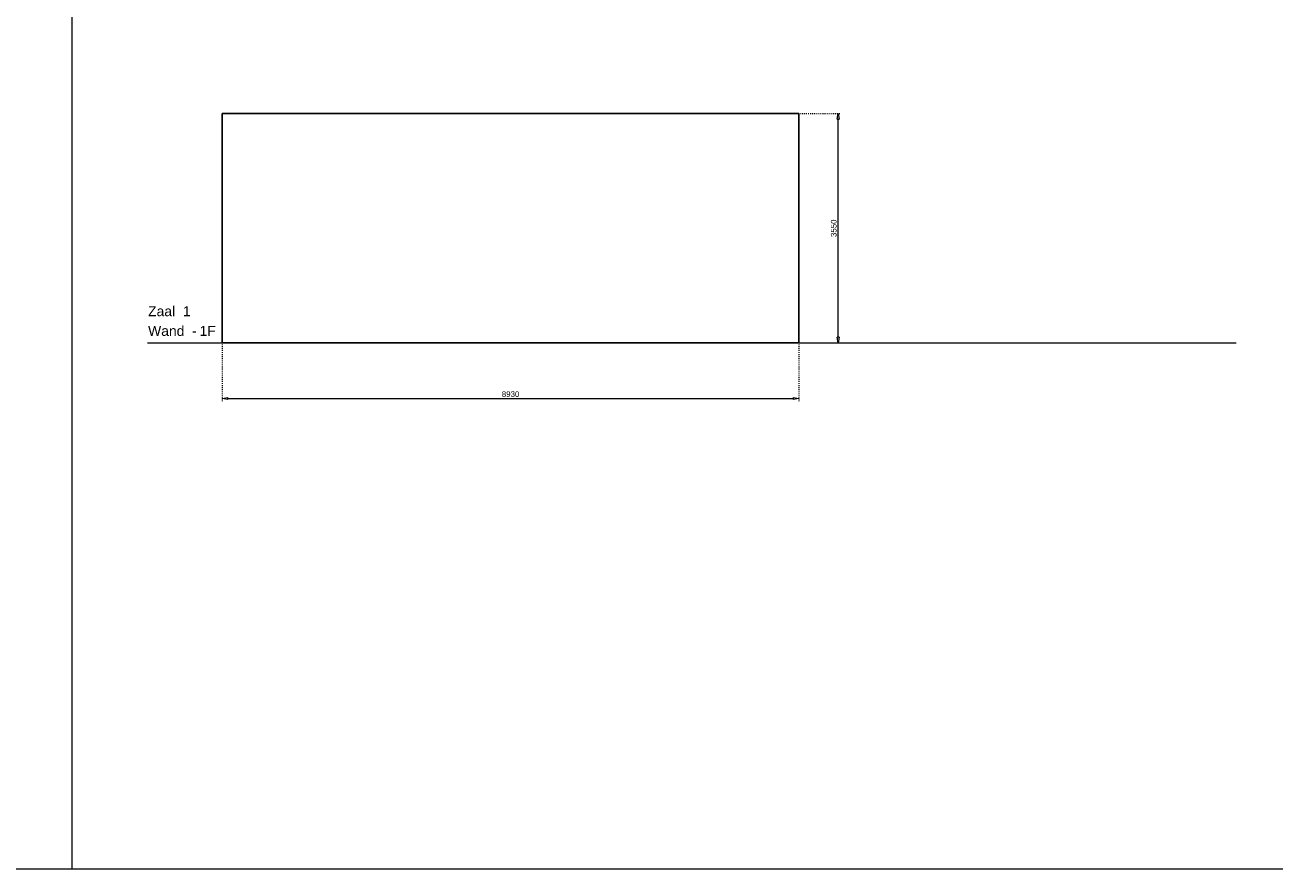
# Model space of a CAD drawing. Header units: millimetres. Extents: x 91086 to 300562, y -68316 to 28747.
# Tile 17 of 61: x 110442 to 129798, y -2338 to 10728. Entities that reach past the tile are written whole.
import ezdxf

# ---------------------------------------------------------------- set-up
doc = ezdxf.new("R2010")
doc.units = ezdxf.units.MM
doc.linetypes.add('ACAD_ISO03W100', pattern=[30, 12, -18])
doc.layers.get('Defpoints').update_dxf_attribs({"lineweight": 0})
for name, color, linetype, lineweight in [('25-Staal-B', 150, 'Continuous', 25), ('^ 0-Staal-txt', 7, 'Continuous', 0), ('Layer1', 252, 'Continuous', 0)]:
    doc.layers.add(name, color=color, linetype=linetype, lineweight=lineweight)
doc.styles.add('Arial', font='arial.ttf')
doc.dimstyles.new('dim-11', dxfattribs={"dimscale": 35, "dimtxt": 2.5, "dimasz": 2.5, "dimexe": 1.25, "dimexo": 0.625, "dimtad": 1, "dimdec": 0, "dimtxsty": 'Arial', "dimblk": 'CLOSEDBLANK', "dimcen": 3, "dimclrd": 252, "dimclre": 252, "dimclrt": 7, "dimadec": 0, "dimazin": 0, "dimtfac": 1, "dimtdec": 0, "dimtmove": 0, "dimatfit": 3, "dimldrblk": 'CLOSEDBLANK', "dimfxl": 1, "dimlwd": 0, "dimlwe": 0, "dimarcsym": 0})

# ---------------------------------------------------------------- blocks, each defined once
blk = doc.blocks.new('_ClosedBlank')
at = {"color": 0, "linetype": 'ByBlock', "lineweight": -2}
for p, q in [((-1, 0.17), (0, 0)), ((-1, 0.17), (-1, -0.17)), ((0, 0), (-1, -0.17))]:
    blk.add_line(p, q, dxfattribs=at)
blk = doc.blocks.new('*D39')
at = {"layer": '25-Staal-B', "color": 252, "linetype": 'ACAD_ISO03W100', "lineweight": 0, "transparency": 16777216}
for p, q in [((113496, 5784), (113496, 4902)), ((122426, 5784), (122426, 4902))]:
    blk.add_line(p, q, dxfattribs=at)
at = {"layer": '25-Staal-B', "color": 252, "lineweight": 0, "transparency": 16777216}
blk.add_line((113583, 4946), (122338, 4946), dxfattribs=at)
at = {"layer": 'Defpoints', "color": 0, "transparency": 16777216}
for p in [(113496, 5806), (122426, 5806), (122426, 4946)]:
    blk.add_point(p, dxfattribs=at)
at = {"layer": '25-Staal-B', "color": 252, "lineweight": 0, "transparency": 16777216, "xscale": 87.5, "yscale": 87.5, "zscale": 87.5, "rotation": 180}
blk.add_blockref('_ClosedBlank', (113496, 4946), dxfattribs=at)
at = {"layer": '25-Staal-B', "color": 252, "lineweight": 0, "transparency": 16777216, "xscale": 87.5, "yscale": 87.5, "zscale": 87.5}
blk.add_blockref('_ClosedBlank', (122426, 4946), dxfattribs=at)
at = {"layer": '25-Staal-B', "color": 7, "transparency": 16777216, "insert": (117961, 5013), "char_height": 87.5, "attachment_point": 5, "style": 'Arial'}
blk.add_mtext('8930', dxfattribs=at)
blk = doc.blocks.new('*D40')
at = {"layer": '25-Staal-B', "color": 252, "linetype": 'ACAD_ISO03W100', "lineweight": 0, "transparency": 16777216}
for p, q in [((122448, 9356), (123076, 9356)), ((122448, 5806), (123076, 5806))]:
    blk.add_line(p, q, dxfattribs=at)
at = {"layer": '25-Staal-B', "color": 252, "lineweight": 0, "transparency": 16777216}
blk.add_line((123032, 5893), (123032, 9268), dxfattribs=at)
at = {"layer": 'Defpoints', "color": 0, "transparency": 16777216}
for p in [(122426, 9356), (123032, 9356), (122426, 5806)]:
    blk.add_point(p, dxfattribs=at)
at = {"layer": '25-Staal-B', "color": 252, "lineweight": 0, "transparency": 16777216, "xscale": 87.5, "yscale": 87.5, "zscale": 87.5}
for p, rotation in [((123032, 9356), 90), ((123032, 5806), 270)]:
    blk.add_blockref('_ClosedBlank', p, dxfattribs=dict(at, rotation=rotation))
at = {"layer": '25-Staal-B', "color": 7, "transparency": 16777216, "insert": (122965, 7581), "char_height": 87.5, "attachment_point": 5, "rotation": 90, "style": 'Arial'}
blk.add_mtext('3550', dxfattribs=at)

msp = doc.modelspace()

# ---------------------------------------------------------------- linework, layer by layer
at = {"layer": '25-Staal-B'}
msp.add_lwpolyline([(113495.7, 5806), (113495.7, 9356), (122425.7, 9356), (122425.7, 5806)], close=True, dxfattribs=at)
at = {"layer": '^ 0-Staal-txt', "lineweight": 0}
msp.add_lwpolyline([(112339.3, 5806), (129196.9, 5806)], dxfattribs=at)
at = {"layer": 'Layer1'}
for points in [[(111171.5, -2338), (111171.5, 25335.3)], [(91085.6, -2338), (300561.9, -2338)]]:
    msp.add_lwpolyline(points, dxfattribs=at)

# ---------------------------------------------------------------- texts
at = {"layer": '^ 0-Staal-txt', "lineweight": 0, "style": 'Arial'}
for s, p in [('Zaal  1', (112347.4, 6220.1)), ('Wand  - ', (112347.4, 5915.4)), ('1F', (113144.6, 5915.4))]:
    msp.add_text(s, height=154.21, dxfattribs=at).set_placement(p)

# ---------------------------------------------------------------- dimensions: what is measured, and where the dimension line sits
at = {"layer": '25-Staal-B'}
dim = msp.add_linear_dim(base=(123032, 9356), p1=(122425.7, 5806), p2=(122425.7, 9356), angle=90, dimstyle='dim-11', dxfattribs=at)
dim.commit()
dim.dimension.update_dxf_attribs({"geometry": '*D40', "text_midpoint": (122965.4, 7581)})
dim = msp.add_linear_dim(base=(122425.7, 4946.2), p1=(113495.7, 5806), p2=(122425.7, 5806), dimstyle='dim-11', dxfattribs=at)
dim.commit()
dim.dimension.update_dxf_attribs({"geometry": '*D39', "text_midpoint": (117960.7, 5012.8)})

doc.saveas('drawing.dxf')
